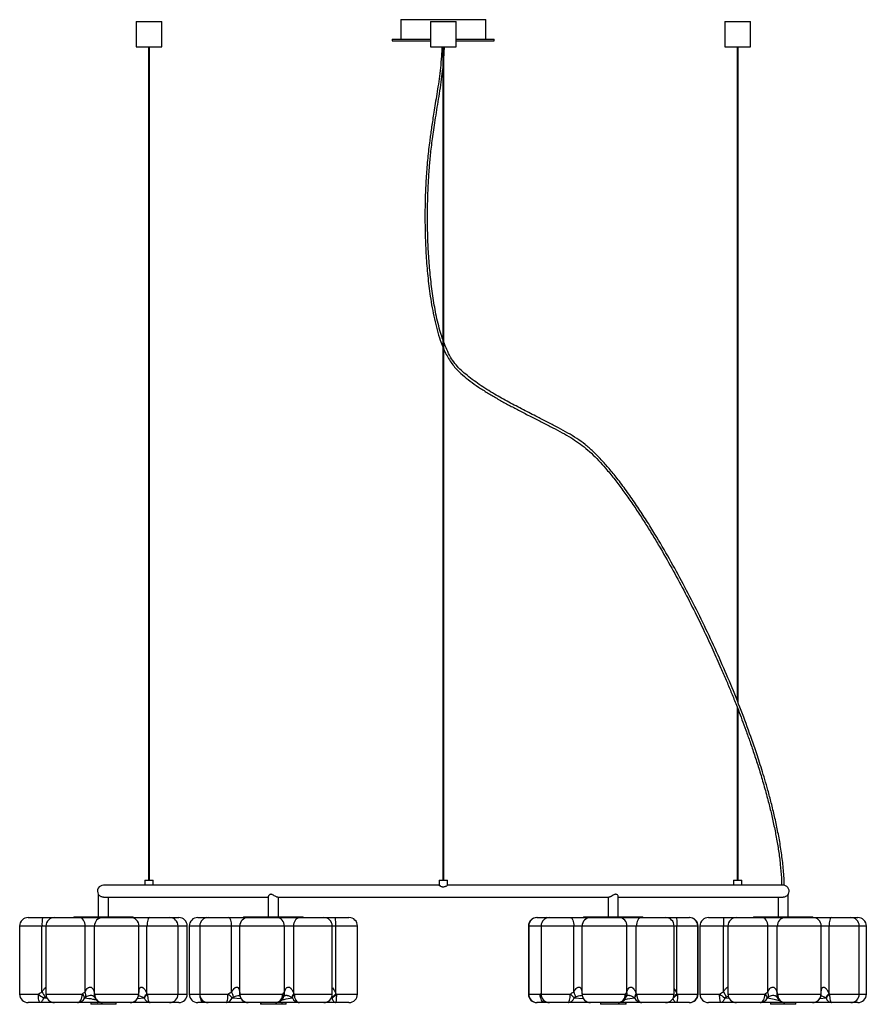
# Paper-space layout '_Izquierda' of a CAD drawing. Header units: millimetres. Extents: x 556 to 1553, y -635 to 523.
import ezdxf

# ---------------------------------------------------------------- set-up
doc = ezdxf.new("R2010")
doc.units = ezdxf.units.MM

psp = doc.layouts.new('_Izquierda')

# ---------------------------------------------------------------- linework, layer by layer
at = {"color": 7, "linetype": 'Continuous', "lineweight": 25}
for p, q in [((1005, 522.6), (1005, 499.6)), ((1005, 522.6), (1105, 522.6)), ((1105, 499.6), (1105, 522.6)), ((693.6, 520.6), (693.6, 490.6)), ((693.6, 520.6), (723.6, 520.6)), ((723.6, 490.6), (723.6, 520.6)), ((1040, 520.6), (1040, 490.6)), ((1040, 520.6), (1070, 520.6)), ((1070, 490.6), (1070, 520.6)), ((1386.4, 520.6), (1386.4, 490.6)), ((1386.4, 520.6), (1416.4, 520.6)), ((1416.4, 490.6), (1416.4, 520.6)), ((995, 499.6), (995, 497.6)), ((995, 499.6), (1040, 499.6)), ((1070, 499.6), (1115, 499.6)), ((1115, 497.6), (1115, 499.6)), ((693.6, 490.6), (723.6, 490.6)), ((708.1, 490.6), (708.1, -489.4)), ((709.1, -489.4), (709.1, 490.6)), ((995, 497.6), (1040, 497.6)), ((1040, 490.6), (1070, 490.6)), ((1054.5, 490.6), (1054.5, -489.4)), ((1055.5, -489.4), (1055.5, 490.6)), ((1070, 497.6), (1115, 497.6)), ((1386.4, 490.6), (1416.4, 490.6)), ((1400.9, 490.6), (1400.9, -278.2)), ((1401.9, -280.7), (1401.9, 490.6)), ((1400.9, -286.2), (1400.9, -489.4)), ((1401.9, -489.4), (1401.9, -288.7)), ((1050.1, -495.4), (655, -495.4)), ((703.6, -489.4), (703.6, -495.4)), ((703.6, -489.4), (713.6, -489.4)), ((713.6, -495.4), (713.6, -489.4)), ((1050, -489.4), (1050, -495.5)), ((1050, -489.4), (1060, -489.4)), ((1060, -495.5), (1060, -489.4)), ((1455, -495.4), (1060, -495.4)), ((1396.4, -489.4), (1396.4, -495.4)), ((1396.4, -489.4), (1406.4, -489.4)), ((1406.4, -495.4), (1406.4, -489.4)), ((649, -506.1), (649, -532.4)), ((655, -509.4), (849, -509.4)), ((661, -532.4), (661, -509.4)), ((849, -508.8), (849, -532.4)), ((860.2, -509.4), (1249.8, -509.4)), ((861, -532.4), (861, -509.4)), ((1249, -509.4), (1249, -532.4)), ((1261, -532.4), (1261, -508.7)), ((1261, -509.4), (1455, -509.4)), ((1449, -509.4), (1449, -532.4)), ((1461, -532.4), (1461, -506.1)), ((620, -532.4), (620, -533.4)), ((620, -532.4), (690, -532.4)), ((690, -533.4), (690, -532.4)), ((820, -532.4), (820, -533.4)), ((820, -532.4), (890, -532.4)), ((890, -533.4), (890, -532.4)), ((1220, -532.4), (1220, -533.4)), ((1220, -532.4), (1290, -532.4)), ((1290, -533.4), (1290, -532.4)), ((1420, -532.4), (1420, -533.4)), ((1420, -532.4), (1490, -532.4)), ((1490, -533.4), (1490, -532.4)), ((556.4, -543.4), (556.4, -623.4)), ((753.6, -543.4), (556.4, -543.4)), ((566.4, -533.4), (743.6, -533.4)), ((582.7, -620.9), (582.7, -543.4)), ((587.4, -543.4), (587.4, -623.4)), ((633.5, -620.9), (633.5, -543.4)), ((644.5, -623), (644.5, -543.4)), ((696.8, -620.9), (696.8, -543.4)), ((706.2, -623), (706.2, -543.4)), ((742.9, -623.4), (742.9, -543.4)), ((753.6, -623.4), (753.6, -543.4)), ((756, -543.4), (756, -623.4)), ((954, -543.4), (756, -543.4)), ((766, -533.4), (944, -533.4)), ((768.4, -543.4), (768.4, -623.4)), ((805.9, -620.9), (805.9, -543.4)), ((815.4, -623), (815.4, -543.4)), ((868, -620.9), (868, -543.4)), ((879, -623), (879, -543.4)), ((924.4, -623.4), (924.4, -543.4)), ((928.5, -623), (928.5, -543.4)), ((954, -623.4), (954, -543.4)), ((1155.2, -543.4), (1155.2, -623.4)), ((1155.6, -543.4), (1155.6, -623.4)), ((1165.2, -533.4), (1344.8, -533.4)), ((1170, -543.4), (1170, -623.4)), ((1208.5, -620.9), (1208.5, -543.4)), ((1218.3, -623), (1218.3, -543.4)), ((1271.2, -620.9), (1271.2, -543.4)), ((1282.1, -623), (1282.1, -543.4)), ((1326.7, -623.4), (1326.7, -543.4)), ((1330, -623), (1330, -543.4)), ((1354.4, -623.4), (1354.4, -543.4)), ((1354.8, -623.4), (1354.8, -543.4)), ((1357.1, -543.4), (1357.1, -623.4)), ((1552.9, -543.4), (1357.1, -543.4)), ((1367.1, -533.4), (1542.9, -533.4)), ((1384.6, -533.4), (1384.6, -543.4)), ((1384.6, -620.9), (1384.6, -543.4)), ((1390, -543.4), (1390, -623.4)), ((1437, -620.9), (1437, -543.4)), ((1448.1, -623), (1448.1, -543.4)), ((1499.9, -620.9), (1499.9, -543.4)), ((1509, -623), (1509, -543.4)), ((1544.6, -623.4), (1544.6, -543.4)), ((1552.9, -623.4), (1552.9, -543.4)), ((644.8, -623.4), (696.3, -623.4)), ((815.4, -623.8), (815.5, -624.3)), ((815.5, -623.4), (866, -623.4)), ((1218.3, -624.1), (1218.4, -624.7)), ((1218.4, -623.4), (1269.3, -623.4)), ((1384.6, -620.9), (1388.3, -626.9)), ((1448.4, -623.4), (1499.5, -623.4)), ((597.2, -633.4), (566.4, -633.4)), ((624.5, -633.4), (597.4, -633.4)), ((640, -633.4), (640, -635.4)), ((670, -635.4), (640, -635.4)), ((643.4, -625.8), (643.2, -625.8)), ((653.4, -633.4), (647.1, -633.4)), ((686.5, -633.4), (653.8, -633.4)), ((670, -635.4), (670, -633.4)), ((732.9, -633.4), (709.9, -633.4)), ((743.6, -633.4), (733.2, -633.4)), ((778.1, -633.4), (766, -633.4)), ((799.6, -633.4), (778.4, -633.4)), ((857.6, -633.4), (825.4, -633.4)), ((839.9, -633.4), (839.9, -635.4)), ((870.1, -635.4), (839.9, -635.4)), ((840.1, -633.4), (840.1, -635.4)), ((865.3, -633.4), (857.9, -633.4)), ((867.9, -625.9), (867.8, -625.9)), ((870.1, -635.4), (870.1, -633.4)), ((914.4, -633.4), (885.9, -633.4)), ((944, -633.4), (914.8, -633.4)), ((1179.8, -633.4), (1165.2, -633.4)), ((1201.9, -633.4), (1180, -633.4)), ((1260.7, -633.4), (1228.3, -633.4)), ((1239.9, -633.4), (1239.9, -635.4)), ((1270.1, -635.4), (1239.9, -635.4)), ((1265.9, -633.4), (1261.1, -633.4)), ((1265.3, -633.4), (1263.1, -633)), ((1269.9, -635.4), (1269.9, -633.4)), ((1270.1, -635.4), (1270.1, -633.5)), ((1316.7, -633.4), (1288.6, -633.4)), ((1344.8, -633.4), (1317, -633.4)), ((1399.8, -633.4), (1367.1, -633.4)), ((1427.8, -633.4), (1400, -633.4)), ((1440, -633.4), (1440, -635.4)), ((1470, -635.4), (1440, -635.4)), ((1456.8, -633.4), (1447.7, -633.4)), ((1489.7, -633.4), (1457.1, -633.4)), ((1460.3, -633.4), (1460.3, -633.4)), ((1470, -635.4), (1470, -633.4)), ((1542.9, -633.4), (1490, -633.4))]:
    psp.add_line(p, q, dxfattribs=at)
at = {"color": 8, "linetype": 'Continuous', "lineweight": 25}
for p, q in [((733.6, -533.4), (734.1, -533.5)), ((1354.8, -543.4), (1155.2, -543.4)), ((556.4, -623.4), (578.4, -623.4)), ((587.4, -623.4), (630, -623.4)), ((696.8, -620.9), (696.8, -621.6)), ((706.8, -623.4), (753.6, -623.4)), ((756, -623.4), (801.7, -623.4)), ((879.5, -623.4), (924.4, -623.4)), ((929.2, -623.4), (954, -623.4)), ((1155.2, -623.4), (1169.1, -623.4)), ((1169.1, -623.4), (1170, -622.7)), ((1170, -623.4), (1204.4, -623.4)), ((1282.6, -623.4), (1326.7, -623.4)), ((1330.7, -623.4), (1354.8, -623.4)), ((1357.1, -623.4), (1380.2, -623.4)), ((1390, -623.4), (1433.6, -623.4)), ((1509.6, -623.4), (1552.9, -623.4)), ((584.3, -627.8), (588.7, -628)), ((587.9, -626.5), (586.6, -626.9)), ((694.9, -628.6), (702.9, -627.9)), ((734, -633.4), (733.8, -633.4)), ((734.8, -633.3), (734, -633.4)), ((806.5, -627.8), (817, -628.6)), ((923.4, -627.9), (924, -627.9)), ((1209, -627.8), (1219.8, -628.6)), ((1386.1, -627.8), (1391.4, -628.1)), ((1498.1, -628.5), (1505.5, -627.9))]:
    psp.add_line(p, q, dxfattribs=at)
at = {"color": 7, "linetype": 'Continuous', "lineweight": 25, "flags": 128}
for points in [[(633.5, -543.4), (633.4, -541.5), (633, -539.6), (632.3, -537.9), (631.5, -536.4), (630.5, -535.1), (629.3, -534.2), (628.1, -533.6), (626.7, -533.4)], [(709.5, -533.4), (708.9, -533.6), (708.3, -534.2), (707.7, -535.1), (707.2, -536.4), (706.8, -537.9), (706.4, -539.6), (706.3, -541.5), (706.2, -543.4)], [(805.9, -543.4), (805.8, -541.5), (805.6, -539.6), (805.3, -537.9), (804.8, -536.4), (804.3, -535.1), (803.6, -534.2), (803, -533.6), (802.2, -533.4)], [(879, -543.4), (879.1, -541.5), (879.5, -539.6), (880.1, -537.9), (880.9, -536.4), (881.9, -535.1), (883, -534.2), (884.3, -533.6), (885.5, -533.4)], [(928.5, -543.4), (928.5, -541.5), (928.5, -539.6), (928.4, -537.9), (928.3, -536.4), (928.2, -535.1), (928.1, -534.2), (927.9, -533.6), (927.8, -533.4)], [(1204.5, -533.4), (1205.3, -533.6), (1206.1, -534.2), (1206.8, -535.1), (1207.4, -536.4), (1207.9, -537.9), (1208.2, -539.6), (1208.5, -541.5), (1208.5, -543.4)], [(1288.3, -533.4), (1287.1, -533.6), (1285.9, -534.2), (1284.9, -535.1), (1283.9, -536.4), (1283.1, -537.9), (1282.6, -539.6), (1282.2, -541.5), (1282.1, -543.4)], [(1328.9, -533.4), (1329.1, -533.6), (1329.3, -534.2), (1329.5, -535.1), (1329.7, -536.4), (1329.8, -537.9), (1329.9, -539.6), (1330, -541.5), (1330, -543.4)], [(1437, -543.4), (1436.8, -541.5), (1436.4, -539.6), (1435.8, -537.9), (1434.9, -536.4), (1433.8, -535.1), (1432.6, -534.2), (1431.3, -533.6), (1429.9, -533.4)], [(1511.9, -533.4), (1511.3, -533.6), (1510.8, -534.2), (1510.3, -535.1), (1509.8, -536.4), (1509.5, -537.9), (1509.2, -539.6), (1509, -541.5), (1509, -543.4)], [(580.4, -633.4), (580, -633.3), (579.6, -632.7), (579.3, -631.8), (579, -630.5), (578.7, -629), (578.5, -627.3), (578.4, -625.4), (578.4, -623.4)], [(624.5, -633.4), (625.6, -633.3), (626.6, -632.7), (627.6, -631.8), (628.4, -630.5), (629.1, -629), (629.6, -627.3), (629.9, -625.4), (630, -623.4)], [(706.8, -623.4), (706.9, -625.4), (707.1, -627.3), (707.4, -629), (707.7, -630.5), (708.2, -631.8), (708.8, -632.7), (709.3, -633.3), (709.9, -633.4)], [(799.6, -633.4), (800, -633.3), (800.4, -632.7), (800.7, -631.8), (801.1, -630.5), (801.3, -629), (801.5, -627.3), (801.6, -625.4), (801.7, -623.4)], [(857.6, -633.4), (859.2, -633.3), (860.8, -632.7), (862.2, -631.8), (863.5, -630.5), (864.6, -629), (865.3, -627.3), (865.8, -625.4), (866, -623.4)], [(879.5, -623.4), (879.7, -625.4), (880, -627.3), (880.6, -629), (881.4, -630.5), (882.4, -631.8), (883.4, -632.7), (884.6, -633.3), (885.9, -633.4)], [(929.2, -623.4), (929.2, -625.4), (929.1, -627.3), (929, -629), (928.9, -630.5), (928.8, -631.8), (928.6, -632.7), (928.4, -633.3), (928.2, -633.4)], [(1174.2, -633.4), (1173.2, -633.3), (1172.3, -632.7), (1171.4, -631.8), (1170.6, -630.5), (1170, -629), (1169.5, -627.3), (1169.2, -625.4), (1169.1, -623.4)], [(1201.9, -633.4), (1202.4, -633.3), (1202.8, -632.7), (1203.3, -631.8), (1203.6, -630.5), (1204, -629), (1204.2, -627.3), (1204.3, -625.4), (1204.4, -623.4)], [(1260.7, -633.4), (1262.4, -633.3), (1264, -632.7), (1265.5, -631.8), (1266.8, -630.5), (1267.8, -629), (1268.6, -627.3), (1269.1, -625.4), (1269.3, -623.4)], [(1282.6, -623.4), (1282.7, -625.4), (1283.1, -627.3), (1283.6, -629), (1284.4, -630.5), (1285.3, -631.8), (1286.3, -632.7), (1287.5, -633.3), (1288.6, -633.4)], [(1330.7, -623.4), (1330.7, -625.4), (1330.6, -627.3), (1330.5, -629), (1330.3, -630.5), (1330.1, -631.8), (1329.8, -632.7), (1329.6, -633.3), (1329.3, -633.4)], [(1381.8, -633.4), (1381.5, -633.3), (1381.2, -632.7), (1380.9, -631.8), (1380.7, -630.5), (1380.5, -629), (1380.3, -627.3), (1380.2, -625.4), (1380.2, -623.4)], [(1427.8, -633.4), (1428.9, -633.3), (1430, -632.7), (1431, -631.8), (1431.9, -630.5), (1432.6, -629), (1433.2, -627.3), (1433.5, -625.4), (1433.6, -623.4)], [(1448.4, -623.4), (1448.6, -625.4), (1449.1, -627.3), (1449.9, -629), (1451, -630.5), (1452.3, -631.8), (1453.8, -632.7), (1455.4, -633.3), (1457.1, -633.4)], [(1509.6, -623.4), (1509.7, -625.4), (1509.8, -627.3), (1510.1, -629), (1510.4, -630.5), (1510.8, -631.8), (1511.3, -632.7), (1511.8, -633.3), (1512.3, -633.4)], [(584.3, -627.8), (584, -629), (583.7, -630.1), (583.2, -631.1), (582.7, -631.9), (582.2, -632.6), (581.6, -633.1), (581, -633.3), (580.4, -633.4)], [(924, -627.9), (924.4, -629.1), (924.8, -630.2), (925.2, -631.1), (925.8, -631.9), (926.3, -632.6), (926.9, -633.1), (927.6, -633.4), (928.2, -633.4)], [(1386.1, -627.8), (1385.8, -629), (1385.4, -630.1), (1384.9, -631.1), (1384.3, -631.9), (1383.8, -632.6), (1383.1, -633.1), (1382.5, -633.3), (1381.8, -633.4)]]:
    psp.add_lwpolyline(points, dxfattribs=at)
at = {"color": 8, "linetype": 'Continuous', "lineweight": 25, "flags": 128}
for points in [[(776.5, -533.4), (775.7, -533.6), (775.3, -533.9)], [(643.2, -625.8), (642.7, -625.5), (642.1, -625.3), (641.2, -625.2), (641.1, -625.2), (640.2, -625.2), (639.5, -625.2), (637.8, -625.6), (635.4, -626.4), (634.3, -626.9), (634.3, -626.9)], [(815.4, -623.8), (815.4, -623.6), (815.4, -623)], [(815.5, -624.3), (815.5, -624.1), (815.5, -623.4)], [(1170.1, -624.3), (1169.8, -624), (1169.1, -623.4)], [(1218.3, -623), (1218.3, -623.6), (1218.3, -624.2)], [(1446.9, -626.1), (1445.8, -625.5), (1445.1, -625.3), (1444.2, -625.2), (1444.2, -625.2), (1443.3, -625.2), (1442.5, -625.2), (1440.9, -625.6), (1438.6, -626.4), (1437.6, -626.9), (1437.6, -626.9)], [(774, -633.4), (773, -633.3), (772, -632.7), (771, -631.8), (770.2, -630.5), (769.5, -629), (769, -627.3), (768.9, -626.8)], [(1177.6, -633.1), (1177.3, -633.3), (1176.8, -633.4)], [(1329.3, -633.4), (1328.7, -633.4), (1328.1, -633.1), (1327.6, -632.6), (1327, -631.9), (1326.5, -631.1), (1326.1, -630.2), (1325.7, -629.1), (1325.5, -628.2)]]:
    psp.add_lwpolyline(points, dxfattribs=at)
at = {"color": 7, "linetype": 'Continuous', "lineweight": 25}
for centre, radius, start, end in [((655, -502.4), 7, 90, 210.9844), ((1455, -502.4), 7, 328.9973, 79.473), ((566.4, -543.4), 10, 90, 180), ((639.7, -541), 57, 172.4359, 182.5083), ((597.4, -543.4), 10, 90, 180), ((654.1, -543), 9.55, 93.0566, 182.7608), ((686.9, -543.4), 10, 359.9721, 89.972), ((732.9, -543.4), 10, 0, 90), ((743.6, -543.4), 10, 0, 90), ((766, -543.4), 10, 90, 180), ((778.4, -543.4), 10, 90, 180), ((825.4, -543.4), 9.99, 90.0817, 180.0814), ((858.4, -543), 9.61, 357.6071, 87.3883), ((914.4, -543.4), 10, 0, 90), ((944, -543.4), 10, 0, 90), ((1165.2, -543.4), 10, 90, 180), ((1165.6, -543.4), 10, 90, 180), ((1180, -543.4), 10, 90, 180), ((1228.3, -543.4), 9.97, 90.187, 180.1858), ((1261.5, -543.1), 9.67, 358.0271, 87.8809), ((1316.7, -543.4), 10, 0, 90), ((1344.4, -543.4), 10, 0, 90), ((1344.8, -543.4), 10, 0, 90), ((1367.1, -543.4), 10, 90, 180), ((1400, -543.4), 10, 90, 180), ((1457.6, -542.9), 9.47, 93.7368, 183.3032), ((1489.9, -543.4), 10, 360, 90), ((1534.6, -543.4), 10, 0, 90), ((1542.9, -543.4), 10, 0, 90), ((566.4, -623.4), 10, 180, 270), ((622.7, -568.4), 70.7, 231.1297, 237.1178), ((758.9, -511.8), 207.3, 211.7784, 213.7329), ((597.4, -623.4), 10, 180, 270), ((624, -630.9), 9.57, 19.0224, 51.0895), ((625.9, -625), 8.56, 347.1381, 28.1561), ((654.3, -624), 9.51, 176.9345, 266.5649), ((686.4, -623.6), 9.9, 270.6088, 0.5961), ((686.5, -623.4), 10, 270, 350.9534), ((722.7, -639.1), 23, 135.6785, 150.4473), ((724.5, -643), 26.3, 132.0901, 145.0168), ((732.9, -623.4), 10, 270, 0), ((743.6, -623.4), 10, 270, 0), ((766, -623.4), 10, 180, 270), ((778.4, -623.4), 10, 180, 270), ((774.1, -658.8), 44.8, 43.7462, 52.0013), ((789.9, -630.8), 18.8, 12.1789, 31.8471), ((825.5, -623.5), 9.98, 179.8572, 269.8565), ((825.4, -623.4), 10, 185.0994, 270), ((884.9, -628.1), 7.75, 138.9674, 177.3586), ((885, -629), 7.82, 134.7722, 171.8246), ((914.4, -623.4), 10, 270, 0), ((818.3, -514.7), 154.6, 313.0022, 315.5148), ((844.1, -529.2), 127.1, 309.006, 312.0869), ((944, -623.4), 10, 270, 0), ((1165.2, -623.4), 10, 180, 270), ((1165.6, -623.4), 10, 180, 270), ((1180, -623.4), 10, 180, 270), ((1182.2, -651.8), 36, 41.8803, 51.9681), ((1194.3, -629.7), 16.7, 9.7228, 31.6867), ((1228.3, -623.5), 9.95, 179.7259, 269.7233), ((1228.3, -623.4), 10, 187.0395, 270), ((1288.4, -628.6), 8.44, 138.3639, 174.0498), ((1288.6, -629.6), 8.63, 134.2761, 168.3726), ((1316.7, -623.4), 10, 270, 0), ((1344.4, -623.4), 10, 270, 0), ((1344.8, -623.4), 10, 270, 0), ((1367.1, -623.4), 10, 180, 270), ((1434.4, -555.6), 86.8, 231.3514, 236.1826), ((1400, -623.4), 10, 180, 270), ((1428.3, -629.9), 8.38, 15.0017, 50.8327), ((1429.7, -624.7), 8.13, 344.2041, 27.3241), ((1489.6, -623.5), 9.94, 270.3779, 0.373), ((1489.7, -623.4), 10, 270, 352.8079), ((1528.6, -642.3), 27.6, 135.5291, 148.0701), ((1531, -647.3), 32, 131.9655, 142.7788), ((1534.6, -623.4), 10, 270, 0), ((1542.9, -623.4), 10, 270, 0), ((624.4, -624), 9.43, 270.7706, 336.5211), ((653.8, -623.4), 10, 201.9784, 270), ((710.5, -625.5), 7.94, 197.2902, 266.1396), ((799, -625.7), 7.8, 274.5098, 344.364), ((857.6, -623.4), 10, 270, 336.9787), ((886, -623.9), 9.53, 204.6176, 269.4025), ((1201.3, -625.5), 8, 273.8753, 343.2502), ((1260.7, -623.4), 10, 270, 338.2389), ((1288.8, -624), 9.41, 204.1305, 269.2246), ((1427.7, -623.9), 9.57, 270.5735, 335.9947), ((1457.1, -623.4), 10, 203.6249, 270), ((1512.9, -625.8), 7.71, 196.0285, 265.4325)]:
    psp.add_arc(centre, radius, start, end, dxfattribs=at)
at = {"color": 8, "linetype": 'Continuous', "lineweight": 25}
for centre, radius, start, end in [((1177.1, -535.9), 2.52, 99.1094, 156.0507), ((649.1, -625.2), 5.05, 154.7712, 201.3254), ((648.8, -625.7), 4.57, 150.4148, 199.0427), ((692.6, -624.4), 3.83, 351.1049, 14.9234), ((862.9, -626.1), 4.05, 341.8697, 41.0457), ((861.5, -622.8), 6.79, 328.1927, 15.804), ((1222.8, -624.1), 4.43, 171.0979, 187.0058), ((1266.2, -625.9), 3.97, 341.9966, 38.7508), ((1264.6, -622.6), 6.82, 330.1901, 14.2618), ((1266.1, -552.3), 96.1, 308.3951, 312.2163), ((1250.5, -545.1), 111.4, 312.8017, 315.5957), ((1452.4, -625.3), 4.94, 151.6939, 203.1866), ((1452.2, -625.9), 4.47, 146.9908, 200.5381), ((1495.8, -624.2), 3.8, 352.878, 11.8357), ((773.3, -632.6), 1.12, 314.1027, 1.0267), ((1172.9, -632), 1.9, 311.4386, 0.6554)]:
    psp.add_arc(centre, radius, start, end, dxfattribs=at)
at = {"color": 7, "linetype": 'Continuous', "lineweight": 25}
for points, knots in [([(1053.3, 490.6), (1053.2, 488), (1053.1, 480.9), (1052, 469.4), (1050.5, 456.4), (1048.8, 444), (1046.9, 432.3), (1045.2, 421.6), (1043.6, 411.7), (1042.2, 402.8), (1041, 394.7), (1039.9, 387.2), (1038.4, 375.7), (1036.5, 359.6), (1034.8, 338.4), (1033.7, 316.1), (1033.3, 292.9), (1033.6, 269), (1034.6, 245), (1036.6, 221.1), (1039.1, 200.7), (1041.8, 183.9), (1044.5, 170.7), (1047.6, 157.9), (1050.8, 146.9), (1053.5, 140.5), (1054.5, 137.9)], [0, 0, 0, 0, 0.0211542, 0.0600207, 0.0970259, 0.1321592, 0.165349, 0.1964906, 0.2238673, 0.2492069, 0.2724005, 0.2933411, 0.3124653, 0.3703408, 0.4302558, 0.4915219, 0.5580903, 0.6256742, 0.693403, 0.7603153, 0.8277578, 0.8661664, 0.904108, 0.9411054, 0.9771148, 1, 1, 1, 1]), ([(1055.5, 475.9), (1055.7, 477.9), (1056.2, 482.8), (1056.2, 487.7), (1056.3, 490.6)], [0, 0, 0, 0, 0.4098669, 1, 1, 1, 1]), ([(1054.5, 146.3), (1053.6, 149), (1051.5, 155.3), (1048.8, 165.3), (1045.6, 179.7), (1042.5, 197.8), (1039.8, 219.6), (1037.9, 241.7), (1036.8, 263.6), (1036.3, 285.1), (1036.5, 306), (1037, 321.8), (1037.6, 332.9), (1038, 339.5), (1038.5, 346.3), (1039.1, 353.6), (1039.8, 361.7), (1040.8, 370.6), (1042, 380.2), (1043.4, 390.6), (1045.1, 401.6), (1046.9, 413.5), (1049, 426), (1051.1, 439.1), (1053, 452.1), (1054, 460.8), (1054.5, 464.9)], [0, 0, 0, 0, 0.026752, 0.061552, 0.096739, 0.1641, 0.232765, 0.302027, 0.370641, 0.43775, 0.502809, 0.565135, 0.5859, 0.606254, 0.626534, 0.649285, 0.674898, 0.702661, 0.732851, 0.765337, 0.799987, 0.837444, 0.876897, 0.918235, 0.961372, 1, 1, 1, 1]), ([(1456.3, -495.7), (1456.2, -491.9), (1455.9, -482.1), (1454.3, -466.3), (1451.8, -448.6), (1448.6, -431.3), (1445, -414.7), (1441.2, -398.9), (1437.3, -384.4), (1433.5, -371.2), (1429.9, -359.4), (1426.5, -348.6), (1423.2, -338.7), (1420.1, -329.5), (1414.4, -313.3), (1405.7, -289.8), (1393.4, -259.1), (1380.1, -228.4), (1366.1, -197.8), (1351.2, -167.4), (1335.6, -137.4), (1319.2, -107.8), (1304.5, -82.9), (1291.7, -62.5), (1281.3, -46.8), (1270.6, -31.5), (1260.3, -17.7), (1250.5, -5.5), (1241.2, 5), (1231.8, 14.6), (1222.2, 22.9), (1212.1, 30.2), (1201.5, 36.6), (1190.2, 42.7), (1178.4, 48.8), (1164.6, 55.9), (1149.1, 63.8), (1132.1, 72.7), (1117.7, 80.7), (1106.2, 87.7), (1097.4, 93.5), (1089.2, 99.3), (1081.5, 105.3), (1074.6, 111.4), (1068.5, 118.2), (1063.3, 125.9), (1059, 134.4), (1056.7, 140.4), (1055.5, 143.4)], [0, 0, 0, 0, 0.014343, 0.037376, 0.060206, 0.08256, 0.104193, 0.124894, 0.144482, 0.161332, 0.177022, 0.191475, 0.204625, 0.216643, 0.228604, 0.26999, 0.312057, 0.354455, 0.397168, 0.44024, 0.483215, 0.52584, 0.569111, 0.59336, 0.617333, 0.640812, 0.664355, 0.682756, 0.700673, 0.717699, 0.733615, 0.749253, 0.764788, 0.780873, 0.797919, 0.81566, 0.839753, 0.864264, 0.888724, 0.902378, 0.91565, 0.928504, 0.940888, 0.952508, 0.9638, 0.975401, 0.987781, 1, 1, 1, 1]), ([(1055.5, 135.4), (1055.7, 134.9), (1056.8, 132), (1059.3, 127.2), (1063, 120.9), (1067.1, 115.3), (1072.6, 109.2), (1079.9, 102.7), (1089, 95.6), (1099, 88.7), (1109.7, 82), (1120.8, 75.6), (1132.1, 69.3), (1144, 63.1), (1156.2, 56.8), (1168.7, 50.4), (1180.7, 44.3), (1192, 38.3), (1202.4, 32.7), (1212, 26.7), (1220.9, 20.1), (1229.5, 12.6), (1237.9, 4.1), (1246.7, -5.7), (1255.8, -16.9), (1265.3, -29.4), (1274.7, -42.4), (1283.7, -55.8), (1292.5, -69.3), (1300.9, -82.9), (1311.5, -100.5), (1323.9, -122.4), (1338, -148.4), (1350.7, -173.3), (1362.1, -196.6), (1372.2, -218.4), (1379.7, -235.2), (1384.9, -247), (1387.8, -254), (1390.8, -261), (1393.6, -267.8), (1396.4, -274.7), (1399.3, -282), (1402.7, -290.6), (1406.7, -301.1), (1411.3, -313.6), (1416.2, -327.3), (1421.3, -342.2), (1426.5, -358.2), (1431.6, -375.4), (1436.3, -392.1), (1440.4, -408.2), (1443.9, -423.5), (1447, -439.1), (1449.7, -454.9), (1451.7, -470.8), (1453, -484.3), (1453.2, -492.6), (1453.3, -495.4)], [0, 0, 0, 0, 0.00209, 0.01176, 0.021028, 0.029947, 0.038682, 0.052654, 0.067362, 0.083085, 0.099341, 0.115851, 0.132526, 0.149236, 0.167506, 0.185538, 0.202984, 0.219392, 0.234844, 0.248635, 0.262668, 0.277298, 0.292667, 0.308485, 0.328026, 0.3483, 0.368985, 0.389794, 0.410475, 0.430882, 0.451437, 0.489518, 0.527664, 0.565415, 0.596902, 0.627738, 0.657755, 0.667654, 0.67744, 0.687109, 0.696656, 0.706078, 0.715804, 0.726615, 0.74194, 0.758977, 0.777663, 0.797914, 0.819622, 0.842649, 0.866825, 0.886491, 0.90662, 0.927078, 0.947714, 0.968363, 0.988849, 1, 1, 1, 1]), ([(1051.7, -496.6), (1051.3, -496.3), (1050.6, -495.9), (1050, -495.5), (1050, -495.5), (1050.1, -495.5)], [0, 0, 0, 0, 0.391799, 0.78597, 1, 1, 1, 1]), ([(1060, -495.5), (1060, -495.5), (1059.9, -495.5), (1059.5, -495.8), (1058.6, -496.4), (1057.4, -497), (1056.1, -497.5), (1054.8, -497.6), (1053.4, -497.4), (1052.4, -496.9), (1051.9, -496.6), (1051.7, -496.6)], [0, 0, 0, 0, 0.085481, 0.201312, 0.329243, 0.480446, 0.602885, 0.704965, 0.80702, 0.947013, 1, 1, 1, 1]), ([(650.7, -507.9), (650.2, -507.5), (649.5, -506.9), (649.1, -506.2), (649, -506.1), (649, -506.1)], [0, 0, 0, 0, 0.492166, 0.776582, 1, 1, 1, 1]), ([(655.2, -509.4), (655, -509.4), (654.4, -509.5), (653.2, -509.2), (651.8, -508.7), (651, -508.2), (650.7, -507.9)], [0, 0, 0, 0, 0.086734, 0.380828, 0.682829, 1, 1, 1, 1]), ([(850.5, -506.5), (850.1, -506.9), (849.2, -507.7), (849.1, -508.4), (849, -508.8)], [0, 0, 0, 0, 0.50779, 1, 1, 1, 1]), ([(860.2, -509.4), (860.2, -509.4), (860, -509.5), (859.2, -509.3), (857.9, -508.7), (856.1, -507.8), (854.4, -506.8), (853, -506.1), (851.9, -506), (851.1, -506.2), (850.7, -506.4), (850.5, -506.5)], [0, 0, 0, 0, 0.008257, 0.138212, 0.267712, 0.454868, 0.645689, 0.754846, 0.845597, 0.936426, 1, 1, 1, 1]), ([(1251.1, -509.1), (1250.7, -509.3), (1250.2, -509.5), (1249.9, -509.4), (1249.8, -509.4)], [0, 0, 0, 0, 0.727224, 1, 1, 1, 1]), ([(1261, -508.7), (1261, -508.7), (1261, -508.3), (1260.5, -507.4), (1259.5, -506.4), (1258.3, -506), (1257.1, -506.1), (1255.6, -506.8), (1253.7, -507.9), (1252.1, -508.8), (1251.3, -509.1), (1251.1, -509.1)], [0, 0, 0, 0, 0.032071, 0.195097, 0.361076, 0.439149, 0.517707, 0.616991, 0.781165, 0.951027, 1, 1, 1, 1]), ([(1461, -506.1), (1461, -506.1), (1461, -506.1), (1460.6, -506.7), (1459.7, -507.7), (1458.2, -508.7), (1456.5, -509.4), (1455.4, -509.4), (1454.9, -509.4)], [0, 0, 0, 0, 0.0696777, 0.20647, 0.4342146, 0.673956, 0.8461045, 1, 1, 1, 1]), ([(578.4, -623.4), (579, -622.9), (579.7, -622.4), (581.2, -621.6), (581.9, -621.3), (582.7, -620.9)], [0, 0, 0, 0, 0.5, 0.5, 1, 1, 1, 1]), ([(630, -623.4), (630.6, -622.9), (631.1, -622.4), (632.3, -621.6), (632.9, -621.3), (633.5, -620.9)], [0, 0, 0, 0, 0.5, 0.5, 1, 1, 1, 1]), ([(633.5, -620.9), (633.8, -620.3), (634.2, -619.6), (635, -618.3), (635.5, -617.6), (636.3, -616.7), (636.6, -616.5), (637.2, -616), (637.5, -615.7), (638.3, -615.4), (638.7, -615.3), (639.3, -615.2), (639.5, -615.2), (639.9, -615.3), (640.1, -615.3), (640.5, -615.4), (640.7, -615.5), (641, -615.7), (641.2, -615.8), (641.5, -616.1), (641.6, -616.2), (641.9, -616.4), (642, -616.6), (642.4, -617), (642.6, -617.3), (642.9, -618), (643.1, -618.3), (643.6, -619.3), (643.8, -620.1), (644.2, -621.5), (644.4, -622.2), (644.5, -623)], [0, 0, 0, 0, 0.125, 0.125, 0.25, 0.25, 0.3125, 0.3125, 0.375, 0.375, 0.4375, 0.4375, 0.46875, 0.46875, 0.5, 0.5, 0.53125, 0.53125, 0.5625, 0.5625, 0.59375, 0.59375, 0.625, 0.625, 0.6875, 0.6875, 0.75, 0.75, 0.875, 0.875, 1, 1, 1, 1]), ([(696.3, -623.4), (696.4, -622.9), (696.6, -622.4), (696.7, -621.6), (696.8, -621.3), (696.8, -620.9)], [0, 0, 0, 0, 0.5, 0.5, 1, 1, 1, 1]), ([(696.4, -625), (696.4, -625), (696.5, -624.2), (696.7, -623.1), (696.8, -622), (696.8, -621.6)], [0, 0, 0, 0, 0.050861, 0.691348, 1, 1, 1, 1]), ([(696.8, -620.9), (696.9, -620.3), (696.9, -619.6), (697.2, -618.3), (697.3, -617.6), (697.7, -616.7), (697.9, -616.5), (698.2, -616), (698.4, -615.7), (698.9, -615.4), (699.2, -615.3), (699.7, -615.2), (699.9, -615.2), (700.2, -615.3), (700.4, -615.3), (700.8, -615.4), (700.9, -615.5), (701.3, -615.7), (701.4, -615.8), (701.7, -616.1), (701.9, -616.2), (702.2, -616.4), (702.4, -616.6), (702.8, -617), (703, -617.3), (703.5, -618), (703.8, -618.3), (704.4, -619.3), (704.8, -620.1), (705.6, -621.5), (705.9, -622.2), (706.2, -623)], [0, 0, 0, 0, 0.125, 0.125, 0.25, 0.25, 0.3125, 0.3125, 0.375, 0.375, 0.4375, 0.4375, 0.46875, 0.46875, 0.5, 0.5, 0.53125, 0.53125, 0.5625, 0.5625, 0.59375, 0.59375, 0.625, 0.625, 0.6875, 0.6875, 0.75, 0.75, 0.875, 0.875, 1, 1, 1, 1]), ([(801.7, -623.4), (802.3, -622.9), (803, -622.4), (804.4, -621.6), (805.2, -621.3), (805.9, -620.9)], [0, 0, 0, 0, 0.5, 0.5, 1, 1, 1, 1]), ([(805.9, -620.9), (806.3, -620.3), (806.8, -619.6), (807.7, -618.3), (808.2, -617.6), (809.1, -616.7), (809.4, -616.5), (810, -616), (810.3, -615.7), (811, -615.4), (811.4, -615.3), (811.9, -615.2), (812.1, -615.2), (812.5, -615.3), (812.6, -615.3), (812.9, -615.4), (813.1, -615.5), (813.4, -615.7), (813.5, -615.8), (813.7, -616.1), (813.8, -616.2), (814, -616.4), (814.1, -616.6), (814.3, -617), (814.5, -617.3), (814.7, -618), (814.8, -618.3), (815.1, -619.3), (815.2, -620.1), (815.4, -621.5), (815.4, -622.2), (815.4, -623)], [0, 0, 0, 0, 0.125, 0.125, 0.25, 0.25, 0.3125, 0.3125, 0.375, 0.375, 0.4375, 0.4375, 0.46875, 0.46875, 0.5, 0.5, 0.53125, 0.53125, 0.5625, 0.5625, 0.59375, 0.59375, 0.625, 0.625, 0.6875, 0.6875, 0.75, 0.75, 0.875, 0.875, 1, 1, 1, 1]), ([(815.4, -623.4), (815.4, -623.4), (815.4, -623.5), (815.4, -623.7), (815.4, -623.8)], [0, 0, 0, 0, 0.617496, 1, 1, 1, 1]), ([(866, -623.4), (866.3, -622.9), (866.7, -622.4), (867.4, -621.6), (867.7, -621.3), (868, -620.9)], [0, 0, 0, 0, 0.5, 0.5, 1, 1, 1, 1]), ([(868, -620.9), (868.2, -620.3), (868.5, -619.6), (869, -618.3), (869.3, -617.6), (870, -616.7), (870.2, -616.5), (870.7, -616), (871, -615.7), (871.7, -615.4), (872.1, -615.3), (872.6, -615.2), (872.8, -615.2), (873.3, -615.3), (873.5, -615.3), (873.8, -615.4), (874, -615.5), (874.4, -615.7), (874.6, -615.8), (874.9, -616.1), (875.1, -616.2), (875.4, -616.4), (875.5, -616.6), (876, -617), (876.2, -617.3), (876.7, -618), (876.9, -618.3), (877.5, -619.3), (877.9, -620.1), (878.5, -621.5), (878.8, -622.2), (879, -623)], [0, 0, 0, 0, 0.125, 0.125, 0.25, 0.25, 0.3125, 0.3125, 0.375, 0.375, 0.4375, 0.4375, 0.46875, 0.46875, 0.5, 0.5, 0.53125, 0.53125, 0.5625, 0.5625, 0.59375, 0.59375, 0.625, 0.625, 0.6875, 0.6875, 0.75, 0.75, 0.875, 0.875, 1, 1, 1, 1]), ([(1204.4, -623.4), (1205, -622.9), (1205.7, -622.4), (1207.1, -621.6), (1207.8, -621.3), (1208.5, -620.9)], [0, 0, 0, 0, 0.5, 0.5, 1, 1, 1, 1]), ([(1208.5, -620.9), (1208.9, -620.3), (1209.4, -619.6), (1210.3, -618.3), (1210.8, -617.6), (1211.7, -616.7), (1212, -616.5), (1212.6, -616), (1213, -615.7), (1213.7, -615.4), (1214, -615.3), (1214.6, -615.2), (1214.8, -615.2), (1215.1, -615.3), (1215.3, -615.3), (1215.6, -615.4), (1215.8, -615.5), (1216, -615.7), (1216.2, -615.8), (1216.4, -616.1), (1216.5, -616.2), (1216.7, -616.4), (1216.8, -616.6), (1217.1, -617), (1217.2, -617.3), (1217.5, -618), (1217.6, -618.3), (1217.9, -619.3), (1218, -620.1), (1218.2, -621.5), (1218.3, -622.2), (1218.3, -623)], [0, 0, 0, 0, 0.125, 0.125, 0.25, 0.25, 0.3125, 0.3125, 0.375, 0.375, 0.4375, 0.4375, 0.46875, 0.46875, 0.5, 0.5, 0.53125, 0.53125, 0.5625, 0.5625, 0.59375, 0.59375, 0.625, 0.625, 0.6875, 0.6875, 0.75, 0.75, 0.875, 0.875, 1, 1, 1, 1]), ([(1218.2, -623.8), (1218.2, -623.8), (1218.2, -623.8), (1218.3, -623.9), (1218.3, -624.1), (1218.3, -624.2)], [0, 0, 0, 0, 0.179581, 0.875456, 1, 1, 1, 1]), ([(1269.3, -623.4), (1269.6, -622.9), (1270, -622.4), (1270.6, -621.6), (1270.9, -621.3), (1271.2, -620.9)], [0, 0, 0, 0, 0.5, 0.5, 1, 1, 1, 1]), ([(1271.2, -620.9), (1271.4, -620.3), (1271.6, -619.6), (1272.1, -618.3), (1272.4, -617.6), (1273, -616.7), (1273.3, -616.5), (1273.8, -616), (1274.1, -615.7), (1274.7, -615.4), (1275.1, -615.3), (1275.7, -615.2), (1275.9, -615.2), (1276.3, -615.3), (1276.5, -615.3), (1276.8, -615.4), (1277, -615.5), (1277.4, -615.7), (1277.6, -615.8), (1277.9, -616.1), (1278.1, -616.2), (1278.4, -616.4), (1278.5, -616.6), (1279, -617), (1279.2, -617.3), (1279.7, -618), (1279.9, -618.3), (1280.6, -619.3), (1280.9, -620.1), (1281.6, -621.5), (1281.8, -622.2), (1282.1, -623)], [0, 0, 0, 0, 0.125, 0.125, 0.25, 0.25, 0.3125, 0.3125, 0.375, 0.375, 0.4375, 0.4375, 0.46875, 0.46875, 0.5, 0.5, 0.53125, 0.53125, 0.5625, 0.5625, 0.59375, 0.59375, 0.625, 0.625, 0.6875, 0.6875, 0.75, 0.75, 0.875, 0.875, 1, 1, 1, 1]), ([(1380.2, -623.4), (1380.9, -622.9), (1381.6, -622.4), (1383, -621.6), (1383.8, -621.3), (1384.6, -620.9)], [0, 0, 0, 0, 0.5, 0.5, 1, 1, 1, 1]), ([(1433.6, -623.4), (1434.1, -622.9), (1434.7, -622.4), (1435.8, -621.6), (1436.4, -621.3), (1437, -620.9)], [0, 0, 0, 0, 0.5, 0.5, 1, 1, 1, 1]), ([(1437, -620.9), (1437.3, -620.3), (1437.6, -619.6), (1438.4, -618.3), (1438.9, -617.6), (1439.7, -616.7), (1440, -616.5), (1440.6, -616), (1440.9, -615.7), (1441.7, -615.4), (1442.1, -615.3), (1442.7, -615.2), (1442.9, -615.2), (1443.3, -615.3), (1443.5, -615.3), (1443.9, -615.4), (1444.1, -615.5), (1444.4, -615.7), (1444.6, -615.8), (1444.9, -616.1), (1445, -616.2), (1445.3, -616.4), (1445.4, -616.6), (1445.8, -617), (1446, -617.3), (1446.4, -618), (1446.6, -618.3), (1447.1, -619.3), (1447.3, -620.1), (1447.8, -621.5), (1447.9, -622.2), (1448.1, -623)], [0, 0, 0, 0, 0.125, 0.125, 0.25, 0.25, 0.3125, 0.3125, 0.375, 0.375, 0.4375, 0.4375, 0.46875, 0.46875, 0.5, 0.5, 0.53125, 0.53125, 0.5625, 0.5625, 0.59375, 0.59375, 0.625, 0.625, 0.6875, 0.6875, 0.75, 0.75, 0.875, 0.875, 1, 1, 1, 1]), ([(1499.5, -623.4), (1499.7, -622.9), (1499.7, -622.4), (1499.9, -621.6), (1499.9, -621.3), (1499.9, -620.9)], [0, 0, 0, 0, 0.5, 0.5, 1, 1, 1, 1]), ([(1499.6, -624.7), (1499.6, -624.6), (1499.7, -623.7), (1499.9, -622.6), (1499.9, -621.3), (1499.9, -620.9)], [0, 0, 0, 0, 0.050522, 0.725423, 1, 1, 1, 1]), ([(1499.9, -620.9), (1499.9, -620.3), (1499.9, -619.6), (1500.1, -618.3), (1500.3, -617.6), (1500.6, -616.7), (1500.8, -616.5), (1501.1, -616), (1501.3, -615.7), (1501.8, -615.4), (1502.1, -615.3), (1502.5, -615.2), (1502.7, -615.2), (1503, -615.3), (1503.2, -615.3), (1503.5, -615.4), (1503.7, -615.5), (1504, -615.7), (1504.2, -615.8), (1504.5, -616.1), (1504.7, -616.2), (1505, -616.4), (1505.1, -616.6), (1505.5, -617), (1505.8, -617.3), (1506.3, -618), (1506.5, -618.3), (1507.2, -619.3), (1507.6, -620.1), (1508.3, -621.5), (1508.7, -622.2), (1509, -623)], [0, 0, 0, 0, 0.125, 0.125, 0.25, 0.25, 0.3125, 0.3125, 0.375, 0.375, 0.4375, 0.4375, 0.46875, 0.46875, 0.5, 0.5, 0.53125, 0.53125, 0.5625, 0.5625, 0.59375, 0.59375, 0.625, 0.625, 0.6875, 0.6875, 0.75, 0.75, 0.875, 0.875, 1, 1, 1, 1]), ([(586.6, -626.9), (586.2, -627), (585.8, -627.1), (585, -627.4), (584.7, -627.6), (584.3, -627.8)], [0, 0, 0, 0, 0.5, 0.5, 1, 1, 1, 1]), ([(647.1, -633.4), (646, -633.4), (645, -633.4), (643, -633.4), (642, -633.4), (639, -633.4), (637.2, -633.4), (633.5, -633.4), (631.6, -633.4), (628.1, -633.4), (626.3, -633.4), (624.5, -633.4)], [0, 0, 0, 0, 0.125, 0.125, 0.25, 0.25, 0.5, 0.5, 0.75, 0.75, 1, 1, 1, 1]), ([(634.3, -626.9), (634.1, -627), (633.9, -627.1), (633.5, -627.4), (633.3, -627.6), (633, -627.8)], [0, 0, 0, 0, 0.5, 0.5, 1, 1, 1, 1]), ([(643.4, -625.8), (643.5, -625.9), (643.8, -626.1), (644.1, -626.4), (644.3, -626.7), (644.4, -627), (644.4, -627)], [0, 0, 0, 0, 0.29654, 0.648004, 0.971937, 1, 1, 1, 1]), ([(644.4, -627), (644.4, -627), (644.4, -627.1), (644.5, -627.2), (644.5, -627.3)], [0, 0, 0, 0, 0.186372, 1, 1, 1, 1]), ([(647.9, -633.4), (647.6, -633.4), (647.4, -633.4), (647.1, -633.4), (647.1, -633.4), (647.1, -633.4), (647.1, -633.4)], [0, 0, 0, 0, 0.001258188, 0.001258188, 0.001258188, 0.001290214, 0.001290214, 0.001290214, 0.001290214]), ([(651, -632.9), (650.8, -633.1), (649.9, -633.4), (648.9, -633.4), (648.2, -633.4)], [0, 0, 0, 0, 0.277066, 1, 1, 1, 1]), ([(709.9, -633.4), (702.6, -633.4), (695, -633.4), (687.1, -633.4), (686.9, -633.4)], [0, 0, 0, 0, 0.967298, 1, 1, 1, 1]), ([(825.1, -633.4), (823.2, -633.4), (814.5, -633.4), (806.1, -633.4), (799.6, -633.4)], [0, 0, 0, 0, 0.2200973, 1, 1, 1, 1]), ([(808.3, -626.9), (808, -627), (807.7, -627.1), (807.1, -627.4), (806.8, -627.6), (806.5, -627.8)], [0, 0, 0, 0, 0.5, 0.5, 1, 1, 1, 1]), ([(864.9, -633.4), (863.8, -633.4), (862.5, -633.3), (861.4, -632.7), (861.2, -632.6)], [0, 0, 0, 0, 0.835564, 1, 1, 1, 1]), ([(864.9, -633.4), (865.1, -633.4), (865.4, -633.4), (865.6, -633.4), (865.6, -633.4), (865.6, -633.4), (865.6, -633.4)], [0, 0, 0, 0, 0.001258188, 0.001258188, 0.001258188, 0.001290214, 0.001290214, 0.001290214, 0.001290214]), ([(885.9, -633.4), (884.3, -633.4), (882.7, -633.4), (879.6, -633.4), (877.9, -633.4), (874.6, -633.4), (872.9, -633.4), (870.3, -633.4), (869.4, -633.4), (867.6, -633.4), (866.6, -633.4), (865.6, -633.4)], [0, 0, 0, 0, 0.25, 0.25, 0.5, 0.5, 0.75, 0.75, 0.875, 0.875, 1, 1, 1, 1]), ([(866.8, -627.4), (866.8, -627.3), (866.9, -627.1), (867.1, -626.7), (867.2, -626.5), (867.3, -626.4)], [0, 0, 0, 0, 0.048738, 0.537578, 1, 1, 1, 1]), ([(867.3, -626.3), (867.4, -626.3), (867.4, -626.1), (867.7, -626), (867.8, -625.9)], [0, 0, 0, 0, 0.5414038, 1, 1, 1, 1]), ([(1227.9, -633.4), (1225.5, -633.4), (1216.7, -633.4), (1208.1, -633.4), (1201.9, -633.4)], [0, 0, 0, 0, 0.269849, 1, 1, 1, 1]), ([(1210.8, -626.9), (1210.5, -627), (1210.2, -627.1), (1209.6, -627.4), (1209.3, -627.6), (1209, -627.8)], [0, 0, 0, 0, 0.5, 0.5, 1, 1, 1, 1]), ([(1288.6, -633.4), (1286.9, -633.4), (1285.1, -633.4), (1281.6, -633.4), (1279.8, -633.4), (1276.1, -633.4), (1274.2, -633.4), (1271.3, -633.4), (1270.3, -633.4), (1268.2, -633.4), (1267.2, -633.4), (1266.1, -633.4)], [0, 0, 0, 0, 0.25, 0.25, 0.5, 0.5, 0.75, 0.75, 0.875, 0.875, 1, 1, 1, 1]), ([(1270, -627.2), (1270, -627.1), (1270.1, -626.8), (1270.3, -626.4), (1270.5, -626.1), (1270.5, -626)], [0, 0, 0, 0, 0.049721, 0.545655, 1, 1, 1, 1]), ([(1270.5, -626), (1270.6, -626), (1270.6, -625.9), (1270.7, -625.8), (1270.9, -625.7), (1271, -625.6)], [0, 0, 0, 0, 0.262447, 0.736593, 1, 1, 1, 1]), ([(1388.3, -626.9), (1387.9, -627), (1387.5, -627.1), (1386.8, -627.4), (1386.4, -627.6), (1386.1, -627.8)], [0, 0, 0, 0, 0.5, 0.5, 1, 1, 1, 1]), ([(1447.7, -633.4), (1446.8, -633.4), (1445.8, -633.4), (1444, -633.4), (1443.1, -633.4), (1440.5, -633.4), (1438.9, -633.4), (1435.6, -633.4), (1434, -633.4), (1430.9, -633.4), (1429.3, -633.4), (1427.8, -633.4)], [0, 0, 0, 0, 0.125, 0.125, 0.25, 0.25, 0.5, 0.5, 0.75, 0.75, 1, 1, 1, 1]), ([(1437.6, -626.9), (1437.4, -627), (1437.2, -627.1), (1436.8, -627.4), (1436.6, -627.6), (1436.4, -627.8)], [0, 0, 0, 0, 0.5, 0.5, 1, 1, 1, 1]), ([(1446.9, -626.1), (1447, -626.1), (1447.3, -626.4), (1447.6, -626.7), (1447.8, -627.1), (1447.9, -627.3)], [0, 0, 0, 0, 0.25864, 0.698825, 1, 1, 1, 1]), ([(1448.4, -633.4), (1448.2, -633.4), (1448, -633.4), (1447.8, -633.4), (1447.8, -633.4), (1447.8, -633.4), (1447.7, -633.4)], [0, 0, 0, 0, 0.001258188, 0.001258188, 0.001258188, 0.001290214, 0.001290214, 0.001290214, 0.001290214]), ([(1447.9, -627.3), (1447.9, -627.3), (1447.9, -627.4), (1448, -627.5), (1448, -627.6)], [0, 0, 0, 0, 0.034498, 1, 1, 1, 1]), ([(1453, -632.4), (1452.3, -632.7), (1450.9, -633.4), (1449.4, -633.4), (1448.8, -633.4)], [0, 0, 0, 0, 0.535761, 1, 1, 1, 1])]:
    psp.add_open_spline(points, degree=3, knots=knots, dxfattribs=at)
at = {"color": 8, "linetype": 'Continuous', "lineweight": 25}
for points, knots in [([(582.7, -620.9), (583.1, -620.4), (583.7, -619.4), (584.8, -618), (585.9, -616.6), (586.8, -615.7), (587.3, -615.5), (587.4, -615.4)], [0, 0, 0, 0, 0.240282, 0.466323, 0.691706, 0.953411, 1, 1, 1, 1]), ([(815.7, -625.2), (815.5, -625.2), (814.7, -625.3), (812.6, -625.7), (810.4, -626.3), (808.8, -626.7), (808.3, -626.9)], [0, 0, 0, 0, 0.060612, 0.30444, 0.749388, 1, 1, 1, 1]), ([(877.1, -627.7), (876.8, -627.4), (876, -626.9), (874.6, -626.1), (873.2, -625.6), (871.8, -625.3), (871.1, -625.2), (870.5, -625.1), (870, -625.2), (869, -625.3), (868.3, -625.5), (868, -625.8), (867.9, -625.9)], [0, 0, 0, 0, 0.16114, 0.324391, 0.497871, 0.565345, 0.633528, 0.636449, 0.699369, 0.755611, 0.901056, 1, 1, 1, 1]), ([(924.4, -616.1), (924.5, -616.1), (925.1, -616.7), (926.2, -618.2), (927.5, -620.5), (928.2, -622.2), (928.5, -623)], [0, 0, 0, 0, 0.026795, 0.36244, 0.67806, 1, 1, 1, 1]), ([(1218.5, -625.2), (1218.5, -625.2), (1218.1, -625.2), (1217.1, -625.3), (1215, -625.7), (1212.8, -626.3), (1211.3, -626.7), (1210.8, -626.9)], [0, 0, 0, 0, 0.024959, 0.113896, 0.343893, 0.763603, 1, 1, 1, 1]), ([(1280, -627.7), (1279.6, -627.4), (1278.8, -626.9), (1277.3, -626.1), (1275.9, -625.6), (1274.5, -625.3), (1273.8, -625.2), (1273.2, -625.1), (1272.7, -625.2), (1271.8, -625.3), (1271.2, -625.4), (1271, -625.6), (1271, -625.6)], [0, 0, 0, 0, 0.175975, 0.3542552, 0.5437058, 0.6173925, 0.6918521, 0.6950416, 0.7637548, 0.825174, 0.9840092, 1, 1, 1, 1]), ([(1326.7, -617), (1327, -617.4), (1327.8, -618.5), (1328.9, -620.6), (1329.7, -622.2), (1330, -623)], [0, 0, 0, 0, 0.246745, 0.619639, 1, 1, 1, 1]), ([(1384.6, -620.9), (1384.9, -620.4), (1385.6, -619.4), (1386.6, -618), (1387.8, -616.6), (1388.9, -615.6), (1389.7, -615.2), (1390, -615.2), (1390, -615.2)], [0, 0, 0, 0, 0.212311, 0.409997, 0.611143, 0.842384, 0.972609, 1, 1, 1, 1]), ([(633, -627.8), (636.2, -628.2), (640.8, -628.8), (645.2, -629.9), (646.7, -630.2)], [0, 0, 0, 0, 0.6765437, 1, 1, 1, 1]), ([(702.6, -627.7), (702.1, -627.4), (700.9, -626.9), (699, -626.1), (697.3, -625.6), (696.3, -625.4), (696.1, -625.4)], [0, 0, 0, 0, 0.298349, 0.600606, 0.921802, 1, 1, 1, 1]), ([(864.2, -630.7), (865.4, -630.3), (869.6, -629.1), (874, -628.4), (877.3, -627.9)], [0, 0, 0, 0, 0.268703, 1, 1, 1, 1]), ([(1268.1, -630), (1268.5, -629.9), (1272.4, -628.9), (1276.5, -628.4), (1280.2, -627.9)], [0, 0, 0, 0, 0.093836, 1, 1, 1, 1]), ([(1390.5, -626.3), (1390.4, -626.4), (1389.7, -626.5), (1388.9, -626.7), (1388.3, -626.9)], [0, 0, 0, 0, 0.092849, 1, 1, 1, 1]), ([(1436.4, -627.8), (1439.1, -628.2), (1444, -629), (1448.6, -630.3), (1450.7, -630.9)], [0, 0, 0, 0, 0.5533598, 1, 1, 1, 1]), ([(1505.2, -627.7), (1504.7, -627.4), (1503.5, -626.9), (1501.6, -626.1), (1500.1, -625.7), (1499.4, -625.5)], [0, 0, 0, 0, 0.331367, 0.667074, 1, 1, 1, 1])]:
    psp.add_open_spline(points, degree=3, knots=knots, dxfattribs=at)
at = {"color": 7, "linetype": 'Continuous', "lineweight": 25}
for points in [[(644.5, -623), (644.6, -623.1), (644.7, -623.3), (644.8, -623.4)], [(706.2, -623), (706.4, -623.1), (706.6, -623.3), (706.8, -623.4)], [(815.4, -623), (815.4, -623.1), (815.5, -623.3), (815.5, -623.4)], [(879, -623), (879.2, -623.1), (879.4, -623.3), (879.5, -623.4)], [(928.5, -623), (928.8, -623.1), (929, -623.3), (929.2, -623.4)], [(1218.3, -623), (1218.3, -623.1), (1218.3, -623.3), (1218.4, -623.4)], [(1282.1, -623), (1282.3, -623.1), (1282.4, -623.3), (1282.6, -623.4)], [(1330, -623), (1330.2, -623.1), (1330.5, -623.3), (1330.7, -623.4)], [(1448.1, -623), (1448.2, -623.1), (1448.3, -623.3), (1448.4, -623.4)], [(1509, -623), (1509.2, -623.1), (1509.4, -623.3), (1509.6, -623.4)], [(647.7, -633.4), (647.8, -633.4), (647.8, -633.4), (647.9, -633.4)], [(702.9, -627.9), (702.8, -627.8), (702.7, -627.8), (702.6, -627.7)], [(864.6, -633.4), (864.7, -633.4), (864.8, -633.4), (864.9, -633.4)], [(877.3, -627.9), (877.2, -627.8), (877.2, -627.8), (877.1, -627.7)], [(924, -627.9), (923.9, -627.8), (923.8, -627.8), (923.7, -627.7)], [(1265.3, -633.4), (1265.2, -633.4), (1265.1, -633.4), (1265, -633.4)], [(1266.1, -633.4), (1265.8, -633.4), (1265.6, -633.4), (1265.3, -633.4)], [(1280.2, -627.9), (1280.1, -627.8), (1280.1, -627.8), (1280, -627.7)], [(1448.3, -633.4), (1448.3, -633.4), (1448.4, -633.4), (1448.4, -633.4)], [(1505.5, -627.9), (1505.4, -627.8), (1505.3, -627.8), (1505.2, -627.7)]]:
    psp.add_open_spline(points, degree=3, dxfattribs=at)

doc.saveas('drawing.dxf')
